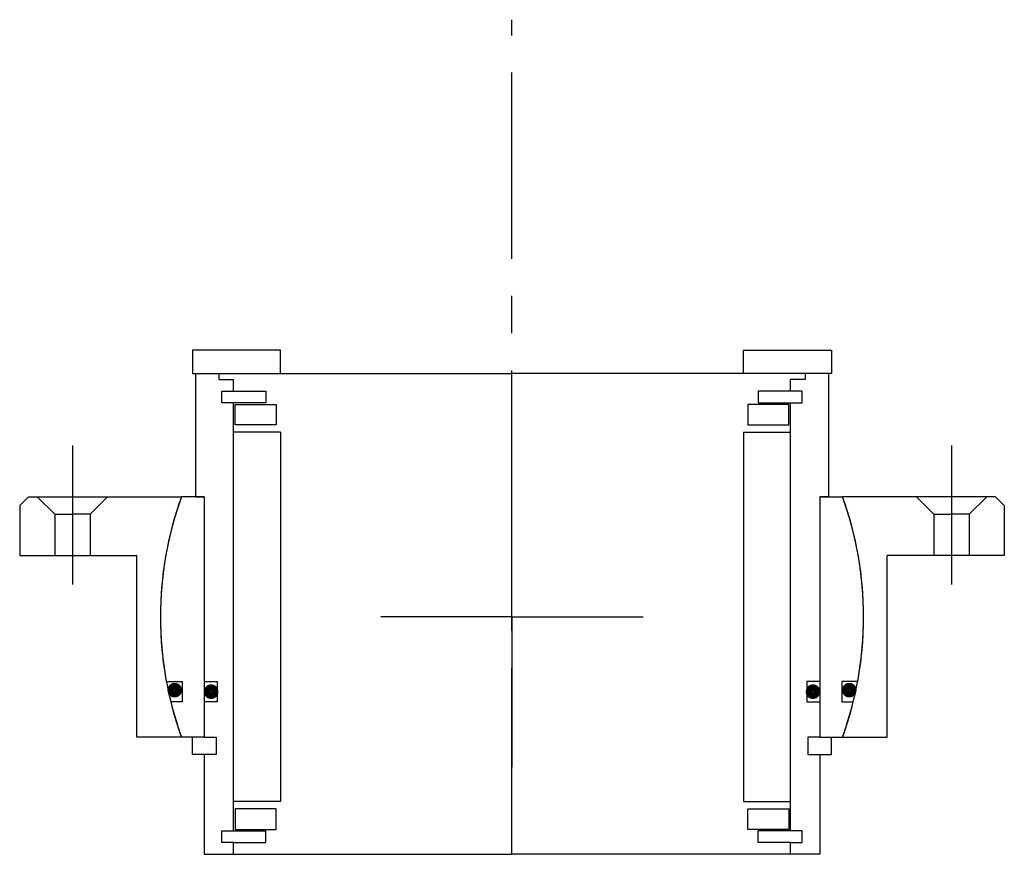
# Model space of a CAD drawing. Header units: millimetres. Extents: x -84 to 84, y -40 to 102.
import ezdxf

# ---------------------------------------------------------------- set-up
doc = ezdxf.new("R2010")
doc.units = ezdxf.units.MM
doc.linetypes.add('CENTER', pattern=[50.8, 31.75, -6.35, 6.35, -6.35])
doc.layers.add('Center', color=1, linetype='CENTER')

# ---------------------------------------------------------------- blocks, each defined once
blk = doc.blocks.new('4SF060-79 yderhus')
for p, q in [((-82.5, 20.5), (-84, 19)), ((-82.5, 20.5), (-56.39, 20.5)), ((-81, 20.5), (-78, 17.5)), ((-69, 20.5), (-72, 17.5)), ((82.5, 20.5), (56.39, 20.5)), ((69, 20.5), (72, 17.5)), ((81, 20.5), (78, 17.5)), ((82.5, 20.5), (84, 19)), ((-84, 19), (-84, 10.5)), ((84, 19), (84, 10.5)), ((-78, 17.5), (-78, 10.5)), ((-78, 17.5), (-75, 17.5)), ((-72, 17.5), (-75, 17.5)), ((-72, 17.5), (-72, 10.5)), ((72, 17.5), (72, 10.5)), ((72, 17.5), (75, 17.5)), ((78, 17.5), (75, 17.5)), ((78, 17.5), (78, 10.5)), ((-84, 10.5), (-64, 10.5)), ((-64, -20.5), (-64, 10.5)), ((84, 10.5), (64, 10.5)), ((64, -20.5), (64, 10.5)), ((-56.39, -20.5), (-64, -20.5)), ((56.39, -20.5), (64, -20.5))]:
    blk.add_line(p, q)
for start, end in [(160.0216, 199.9784), (340.0216, 19.9784)]:
    blk.add_arc((0, 0), 60, start, end)
at = {"layer": 'Center'}
for p, q in [((-75, 29.24), (-75, 5.5)), ((75, 29.24), (75, 5.5)), ((0, 0), (0, 25.63)), ((0, 0), (-22.37, 0)), ((0, 0), (22.37, 0)), ((0, 0), (0, -25.63))]:
    blk.add_line(p, q, dxfattribs=at)
blk = doc.blocks.new('innerhouse-4SF079-Cut')
for p, q in [((-54.5, 45.5), (-54.5, 41.5)), ((-39.5, 45.5), (-54.5, 45.5)), ((-39.5, 41.5), (-39.5, 45.5)), ((39.5, 45.5), (54.5, 45.5)), ((39.5, 41.5), (39.5, 45.5)), ((54.5, 45.5), (54.5, 41.5)), ((-54.5, 41.5), (-39.5, 41.5)), ((-54, 41.5), (-54, 20.5)), ((-54, 41.5), (-50, 41.5)), ((-50, 41.5), (0, 41.5)), ((-50, 41.5), (-50, 40.5)), ((-50, 40.5), (-47.5, 40.5)), ((-47.5, 38.5), (-47.5, 40.5)), ((50, 41.5), (0, 41.5)), ((54.5, 41.5), (39.5, 41.5)), ((50, 40.5), (47.5, 40.5)), ((47.5, 38.5), (47.5, 40.5)), ((54, 41.5), (50, 41.5)), ((50, 41.5), (50, 40.5)), ((54, 41.5), (54, 20.5)), ((-49.5, 38.5), (-47.5, 38.5)), ((-49.5, 36.5), (-49.5, 38.5)), ((-47.5, 38.5), (-42, 38.5)), ((-42, 38.5), (-42, 36.5)), ((47.5, 38.5), (42, 38.5)), ((42, 38.5), (42, 36.5)), ((49.5, 38.5), (47.5, 38.5)), ((49.5, 36.5), (49.5, 38.5)), ((-42, 36.5), (-49.5, 36.5)), ((-47.5, -36.5), (-47.5, 36.5)), ((-47.25, 36.25), (-40.25, 36.25)), ((-47.25, 32.75), (-47.25, 36.25)), ((-40.25, 36.25), (-40.25, 32.75)), ((47.25, 36.25), (40.25, 36.25)), ((40.25, 36.25), (40.25, 32.75)), ((42, 36.5), (49.5, 36.5)), ((47.25, 32.75), (47.25, 36.25)), ((47.5, -36.5), (47.5, 36.5)), ((-40.25, 32.75), (-47.25, 32.75)), ((40.25, 32.75), (47.25, 32.75)), ((-39.5, 31.5), (-47.5, 31.5)), ((-39.5, 31.5), (-39.5, -31.5)), ((39.5, 31.5), (39.5, -31.5)), ((39.5, 31.5), (47.5, 31.5)), ((-52.5, 20.5), (-56.39, 20.5)), ((-54, 20.5), (-52.5, 20.5)), ((-52.5, 20.5), (-52.5, -20.5)), ((-52.5, 20.5), (-52.5, -11)), ((52.5, 20.5), (52.5, -11)), ((52.5, 20.5), (52.5, -20.5)), ((52.5, 20.5), (56.39, 20.5)), ((54, 20.5), (52.5, 20.5)), ((-58.98, -11), (-56.25, -11)), ((-56.25, -11), (-56.25, -14.5)), ((-52.5, -11), (-50.3, -11)), ((-50.3, -11), (-50.3, -14.5)), ((50.3, -11), (50.3, -14.5)), ((52.5, -11), (50.3, -11)), ((56.25, -11), (56.25, -14.5)), ((58.98, -11), (56.25, -11)), ((-56.25, -14.5), (-58.22, -14.5)), ((-52.5, -14.5), (-52.5, -20.5)), ((-50.3, -14.5), (-52.5, -14.5)), ((50.3, -14.5), (52.5, -14.5)), ((52.5, -14.5), (52.5, -20.5)), ((56.25, -14.5), (58.22, -14.5)), ((-52.5, -20.5), (-56.39, -20.5)), ((-54.5, -23.5), (-54.5, -20.5)), ((-52.5, -20.5), (-50.5, -20.5)), ((-50.5, -20.5), (-50.5, -23.5)), ((50.5, -20.5), (50.5, -23.5)), ((52.5, -20.5), (50.5, -20.5)), ((52.5, -20.5), (56.39, -20.5)), ((54.5, -23.5), (54.5, -20.5)), ((-52.5, -23.5), (-54.5, -23.5)), ((-52.5, -23.5), (-52.5, -40.5)), ((-50.5, -23.5), (-52.5, -23.5)), ((50.5, -23.5), (52.5, -23.5)), ((52.5, -23.5), (52.5, -40.5)), ((52.5, -23.5), (54.5, -23.5)), ((-39.5, -31.5), (-47.5, -31.5)), ((39.5, -31.5), (47.5, -31.5)), ((-47.25, -32.75), (-47.25, -36.25)), ((-40.25, -32.75), (-47.25, -32.75)), ((-40.25, -36.25), (-40.25, -32.75)), ((40.25, -36.25), (40.25, -32.75)), ((40.25, -32.75), (47.25, -32.75)), ((47.25, -32.75), (47.25, -36.25)), ((-49.5, -36.5), (-42, -36.5)), ((-49.5, -38.5), (-49.5, -36.5)), ((-47.25, -36.25), (-40.25, -36.25)), ((-42, -38.5), (-42, -36.5)), ((47.25, -36.25), (40.25, -36.25)), ((49.5, -36.5), (42, -36.5)), ((42, -38.5), (42, -36.5)), ((49.5, -38.5), (49.5, -36.5)), ((-47.5, -38.5), (-49.5, -38.5)), ((-47.5, -38.5), (-42, -38.5)), ((-47.5, -40.5), (-47.5, -38.5)), ((47.5, -38.5), (42, -38.5)), ((47.5, -38.5), (49.5, -38.5)), ((47.5, -40.5), (47.5, -38.5)), ((-52.5, -40.5), (-47.5, -40.5)), ((-47.5, -40.5), (0, -40.5)), ((47.5, -40.5), (0, -40.5)), ((52.5, -40.5), (47.5, -40.5))]:
    blk.add_line(p, q)
at = {"const_width": 1.2}
for points in [[(-56.89, -12.5, -1), (-58.19, -12.5, -1)], [(-50.7, -12.75, -1), (-52, -12.75, -1)], [(50.7, -12.75, 1), (52, -12.75, 1)], [(56.89, -12.5, 1), (58.19, -12.5, 1)]]:
    blk.add_lwpolyline(points, format="xyb", close=True, dxfattribs=at)
for start, end in [(160.0216, 190.564), (349.436, 19.9784), (193.9849, 199.9784), (340.0216, 346.0151)]:
    blk.add_arc((0, 0), 60, start, end)
at = {"layer": 'Center'}
blk.add_line((0, -40.5), (0, 101.87), dxfattribs=at)

msp = doc.modelspace()

# ---------------------------------------------------------------- block references
for name in ['innerhouse-4SF079-Cut', '4SF060-79 yderhus']:
    msp.add_blockref(name, (0, 0))

doc.saveas('drawing.dxf')
